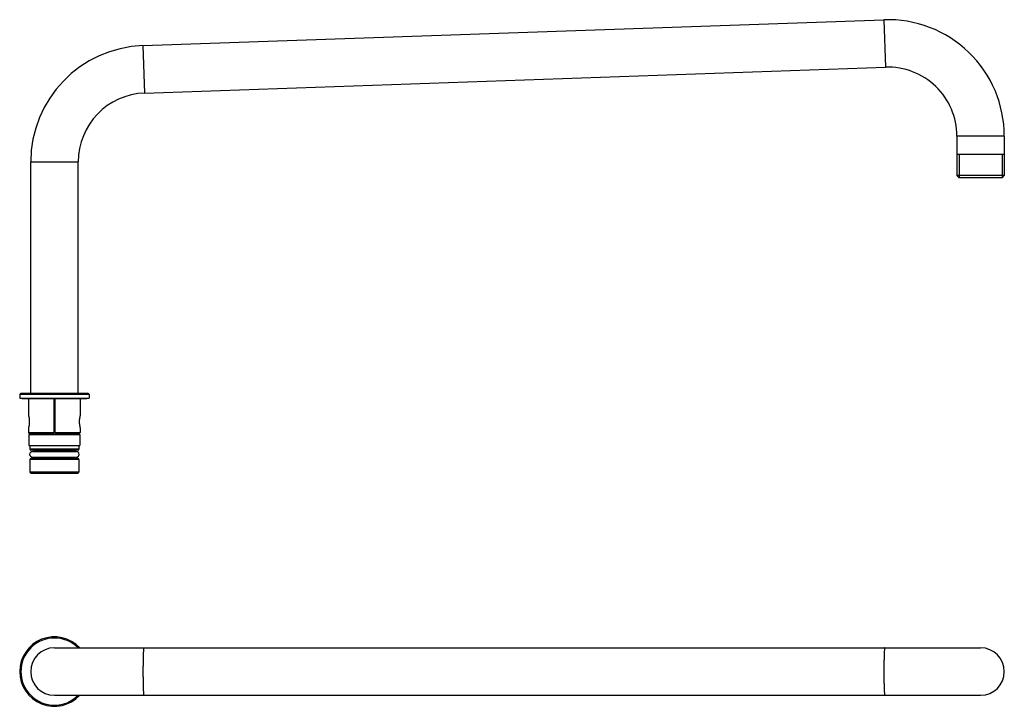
# Model space of a CAD drawing. Header units: millimetres. Extents: x -101 to 688, y 24 to 429.
# Tile 4 of 4: x 263 to 688, y 132 to 429. Entities that reach past the tile are written whole.
import ezdxf

# ---------------------------------------------------------------- set-up
doc = ezdxf.new("R2010")
doc.units = ezdxf.units.MM
doc.header["$LTSCALE"] = 32.67
doc.layers.get('0').update_dxf_attribs({"linetype": 'CONTINUOUS'})
doc.layers.add('ACHSEN', color=7, linetype='CONTINUOUS')

msp = doc.modelspace()

# ---------------------------------------------------------------- linework, layer by layer
at = {"color": 7, "linetype": 'Continuous'}
for p, q in [((316.13, 417.69), (636.13, 428.87)), ((316.85, 397.2), (636.85, 408.38)), ((667.64, 378.65), (667.64, 361.6)), ((688.14, 378.65), (688.14, 361.6)), ((688.14, 370.65), (667.64, 370.65)), ((668.59, 370.65), (668.59, 360.65)), ((687.19, 370.65), (687.19, 360.65)), ((267.64, 267.47), (267.64, 367.47)), ((288.14, 267.47), (288.14, 367.47)), ((688.14, 361.6), (667.64, 361.6)), ((668.59, 360.65), (667.64, 361.6)), ((687.19, 360.65), (688.14, 361.6)), ((687.19, 360.65), (668.59, 360.65)), ((292.39, 267.47), (263.39, 267.47)), ((263.89, 265.47), (263.89, 265.27)), ((263.89, 265.27), (291.89, 265.27)), ((264.5, 265.47), (264.5, 265.27)), ((264.65, 265.47), (264.65, 265.27)), ((266.74, 265.27), (266.74, 257.87)), ((269.46, 265.47), (269.46, 265.27)), ((269.86, 265.47), (269.86, 265.27)), ((277.59, 265.47), (277.59, 250.17)), ((278.19, 264.27), (277.59, 264.27)), ((278.19, 250.17), (278.19, 265.47)), ((285.91, 265.47), (285.91, 265.27)), ((286.32, 265.47), (286.32, 265.27)), ((289.04, 265.27), (289.04, 257.87)), ((291.12, 265.47), (291.12, 265.27)), ((291.28, 265.47), (291.28, 265.27)), ((291.89, 265.47), (291.89, 265.27)), ((278.19, 258.77), (277.59, 258.77)), ((278.19, 257.77), (277.59, 257.77)), ((266.74, 252.67), (266.74, 250.67)), ((278.19, 252.27), (277.59, 252.27)), ((278.19, 251.27), (277.59, 251.27)), ((289.04, 252.67), (289.04, 250.67)), ((277.59, 250.17), (267.24, 250.17)), ((278.19, 250.17), (288.54, 250.17)), ((288.09, 242.97), (267.69, 242.97)), ((288.09, 239.37), (267.69, 239.37)), ((267.79, 232.97), (267.29, 233.47)), ((288.49, 233.47), (267.29, 233.47)), ((287.99, 232.97), (267.79, 232.97)), ((287.99, 232.97), (288.49, 233.47)), ((277.89, 157.6), (677.89, 157.6)), ((277.89, 137.1), (677.89, 137.1))]:
    msp.add_line(p, q, dxfattribs=at)
at = {"color": 9, "linetype": 'Continuous'}
for p, q in [((636.13, 428.87), (636.85, 408.38)), ((316.13, 417.69), (316.85, 397.2)), ((688.14, 378.65), (667.64, 378.65)), ((267.64, 367.47), (288.14, 367.47)), ((292.89, 266.97), (262.89, 266.97)), ((277.65, 265.27), (277.65, 264.27)), ((277.65, 258.77), (277.65, 257.77)), ((277.65, 252.27), (277.65, 251.27)), ((266.74, 250.67), (277.59, 250.67)), ((278.19, 250.67), (289.04, 250.67)), ((288.49, 243.37), (267.29, 243.37)), ((269.09, 242.57), (286.69, 242.57)), ((288.49, 238.97), (267.29, 238.97)), ((269.09, 239.77), (286.69, 239.77))]:
    msp.add_line(p, q, dxfattribs=at)
at = {"color": 7, "linetype": 'Continuous'}
for centre, radius, start, end in [((637.89, 378.65), 50.25, 0, 92), ((317.89, 367.47), 50.25, 92, 180), ((637.89, 378.65), 29.75, 0, 92), ((317.89, 367.47), 29.75, 92, 180), ((263.39, 266.97), 0.5, 90, 180), ((292.39, 266.97), 0.5, 0, 90), ((267.24, 250.67), 0.5, 180, 270), ((288.54, 250.67), 0.5, 270, 360), ((267.69, 243.37), 0.4, 180, 270), ((268.69, 242.57), 0.4, 0, 90), ((287.09, 242.57), 0.4, 90, 180), ((288.09, 243.37), 0.4, 270, 360), ((267.69, 238.97), 0.4, 90, 180), ((268.69, 239.77), 0.4, 270, 360), ((287.09, 239.77), 0.4, 180, 270), ((288.09, 238.97), 0.4, 0, 90), ((277.89, 147.35), 15, 43.1266, 316.874), ((277.89, 147.35), 10.25, 90, 270), ((677.89, 147.35), 10.25, 270, 90)]:
    msp.add_arc(centre, radius, start, end, dxfattribs=at)
at = {"color": 9, "linetype": 'Continuous'}
msp.add_arc((277.89, 147.35), 14.5, 45.0167, 314.9831, dxfattribs=at)
for points, knots in [([(316.49, 157.6), (316.47, 157.6), (316.44, 157.51), (316.41, 157.38), (316.38, 157.13), (316.35, 156.79), (316.32, 156.36), (316.29, 155.85), (316.26, 155.25), (316.23, 154.31), (316.19, 152.97), (316.16, 151.22), (316.14, 149.33), (316.13, 148.02), (316.13, 147.35)], [0, 0, 0, 0, 0.005883, 0.020644, 0.044676, 0.077804, 0.119782, 0.170211, 0.228591, 0.294405, 0.445653, 0.618136, 0.805454, 1, 1, 1, 1]), ([(636.49, 157.6), (636.47, 157.6), (636.44, 157.51), (636.41, 157.38), (636.38, 157.13), (636.35, 156.79), (636.32, 156.36), (636.29, 155.85), (636.26, 155.25), (636.23, 154.31), (636.19, 152.97), (636.16, 151.22), (636.14, 149.33), (636.13, 148.02), (636.13, 147.35)], [0, 0, 0, 0, 0.005883, 0.020644, 0.044676, 0.077804, 0.119782, 0.170211, 0.228591, 0.294405, 0.445653, 0.618136, 0.805454, 1, 1, 1, 1]), ([(316.13, 147.35), (316.13, 146.69), (316.14, 145.38), (316.16, 143.48), (316.19, 141.73), (316.23, 140.4), (316.26, 139.45), (316.29, 138.86), (316.32, 138.34), (316.35, 137.91), (316.38, 137.58), (316.41, 137.32), (316.44, 137.19), (316.47, 137.1), (316.49, 137.1)], [0, 0, 0, 0, 0.194546, 0.381864, 0.554347, 0.705595, 0.771409, 0.829789, 0.880218, 0.922196, 0.955324, 0.979356, 0.994117, 1, 1, 1, 1]), ([(636.13, 147.35), (636.13, 146.69), (636.14, 145.38), (636.16, 143.48), (636.19, 141.73), (636.23, 140.4), (636.26, 139.45), (636.29, 138.86), (636.32, 138.34), (636.35, 137.91), (636.38, 137.58), (636.41, 137.32), (636.44, 137.19), (636.47, 137.1), (636.49, 137.1)], [0, 0, 0, 0, 0.194546, 0.381864, 0.554347, 0.705595, 0.771409, 0.829789, 0.880218, 0.922196, 0.955324, 0.979356, 0.994117, 1, 1, 1, 1])]:
    msp.add_open_spline(points, degree=3, knots=knots, dxfattribs=at)
at = {"layer": 'ACHSEN', "color": 7, "linetype": 'Continuous'}
for p, q in [((262.89, 266.97), (262.89, 265.47)), ((262.89, 265.47), (292.89, 265.47)), ((292.89, 266.97), (292.89, 265.47)), ((277.59, 260.57), (278.19, 260.57)), ((277.59, 259.42), (278.19, 259.42)), ((266.74, 257.87), (266.75, 257.83)), ((289.03, 257.83), (289.04, 257.87)), ((266.75, 252.72), (266.74, 252.67)), ((289.04, 252.67), (289.03, 252.72)), ((268.58, 250.17), (266.89, 249.72)), ((266.89, 249.72), (266.89, 244.97)), ((266.89, 249.72), (288.89, 249.72)), ((277.59, 250.52), (278.19, 250.52)), ((287.19, 250.17), (288.89, 249.72)), ((288.89, 249.72), (288.89, 244.97)), ((266.89, 244.97), (288.89, 244.97)), ((267.29, 244.97), (267.29, 243.37)), ((269.09, 242.57), (269.09, 242.37)), ((286.69, 242.57), (286.69, 242.37)), ((288.49, 244.97), (288.49, 243.37)), ((267.29, 238.97), (267.29, 233.47)), ((268.39, 242.37), (287.39, 242.37)), ((268.39, 239.97), (287.39, 239.97)), ((269.09, 239.97), (269.09, 239.77)), ((286.69, 239.97), (286.69, 239.77)), ((288.49, 238.97), (288.49, 233.47))]:
    msp.add_line(p, q, dxfattribs=at)
for centre, start, end in [((268.39, 241.17), 90, 270), ((287.39, 241.17), 270, 90)]:
    msp.add_arc(centre, 1.2, start, end, dxfattribs=at)
for points in [[(266.75, 257.83), (266.82, 257.53), (266.98, 256.69), (267.09, 255.27), (266.98, 253.86), (266.82, 253.01), (266.75, 252.72)], [(289.03, 252.72), (288.96, 253.01), (288.8, 253.86), (288.69, 255.27), (288.8, 256.69), (288.96, 257.53), (289.03, 257.83)]]:
    msp.add_open_spline(points, degree=3, knots=[0, 0, 0, 0, 0.176565, 0.499996, 0.82343, 1, 1, 1, 1], dxfattribs=at)

doc.saveas('drawing.dxf')
